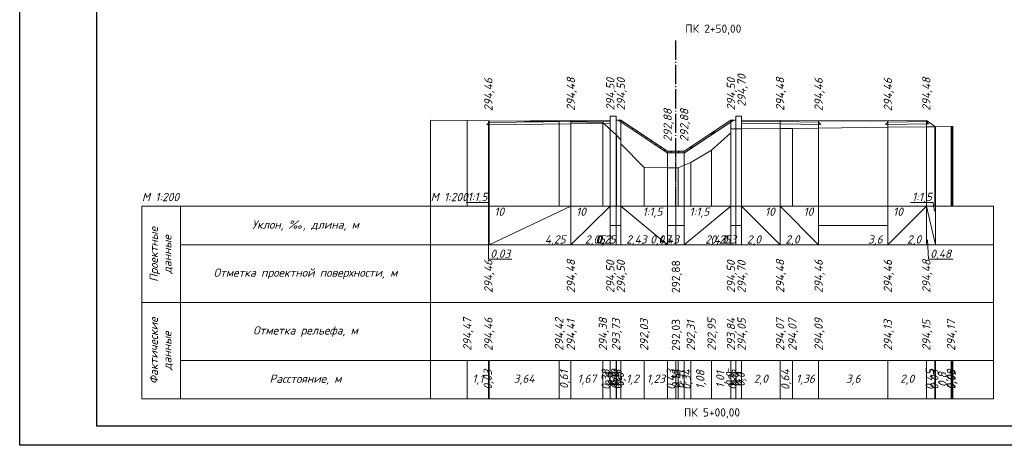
# Model space of a CAD drawing. Header units: millimetres. Extents: x -14 to 1076, y -11 to 287.
# Tile 1 of 9: x -14 to 242, y -11 to 100. Entities that reach past the tile are written whole.
import ezdxf
from ezdxf.enums import TextEntityAlignment as Align

# ---------------------------------------------------------------- set-up
doc = ezdxf.new("R2010")
doc.units = ezdxf.units.MM
doc.linetypes.add('Штрихпунктирная тонкая 4 к 15', pattern=[19, 15, -1.7, 0.6, -1.7])
for name, color, linetype in [('Дорожная одежда', 7, 'Continuous'), ('Ось', 7, 'Continuous'), ('Подписи масштабов', 7, 'Continuous'), ('Подпись пикета', 7, 'Continuous'), ('Проектная поверхность', 7, 'Continuous'), ('Проектная поверхность.Ординаты', 7, 'Continuous'), ('Проектная поверхность.Отметки', 7, 'Continuous'), ('Существующая поверхность', 7, 'Continuous'), ('Существующая поверхность.Ординаты', 7, 'Continuous'), ('Таблица поперечного профиля', 7, 'Continuous'), ('Таблица.Элементы профиля.Проектные данные', 7, 'Continuous')]:
    doc.layers.add(name, color=color, linetype=linetype)
doc.styles.add('ISOCPEUR_01CC0', font='isocpeui.ttf', dxfattribs={"height": 0.2})
doc.styles.add('ISOCPEUR_11CC0', font='txt', dxfattribs={"height": 0.2})

msp = doc.modelspace()

# ---------------------------------------------------------------- hatches: boundary and pattern name
at = {"layer": 'Дорожная одежда', "true_color": 0xffffff}
msp.add_hatch(color=7, dxfattribs=at).paths.add_polyline_path([(154.01, 65.29), (141.26, 73.79), (141.98, 73.79), (154.13, 65.69), (158.43, 65.69), (170.58, 73.79), (171.3, 73.79), (158.55, 65.29)])
at = {"layer": 'Дорожная одежда'}
h = msp.add_hatch(dxfattribs=at)
h.set_pattern_fill('FILL-17_2_3_0_0', color=256, scale=0.1, style=0, pattern_type=2)
h.set_pattern_definition([(225, (141.365, 85.885), (12, -1e-15), [0.2828, -16.6877]), (225, (141.365, 79.885), (12, -1e-15), [0.2828, -16.6877]), (225, (151.365, 85.885), (12, -1e-15), [4.5255, -12.445]), (225, (151.365, 79.885), (12, -1e-15), [4.5255, -12.445]), (225, (142.365, 74.885), (12, -1e-15), [1.697, -15.2735]), (225, (142.365, 76.885), (12, -1e-15), [1.697, -15.2735]), (225, (142.365, 80.885), (12, -1e-15), [1.697, -15.2735]), (225, (142.365, 82.885), (12, -1e-15), [1.697, -15.2735]), (225, (153.365, 73.885), (12, -1e-15), [0.283, -16.6877]), (225, (153.365, 83.885), (12, -1e-15), [0.8485, -16.122]), (225, (153.365, 85.885), (12, -1e-15), [3.2527, -13.718]), (225, (153.365, 75.885), (12, -1e-15), [3.1113, -13.8593]), (225, (153.365, 77.885), (12, -1e-15), [0.8485, -16.122]), (225, (153.365, 79.885), (12, -1e-15), [0.283, -16.6877]), (225, (153.365, 79.885), (12, -1e-15), [3.2527, -13.718]), (225, (153.365, 81.885), (12, -1e-15), [3.1113, -13.8593]), (225, (143.365, 85.885), (12, -1e-15), [3.1113, -13.8593]), (225, (143.365, 79.885), (12, -1e-15), [3.1113, -13.8593]), (225, (145.365, 85.885), (12, -1e-15), [1.98, -14.9907]), (225, (145.365, 79.885), (12, -1e-15), [1.98, -14.9907]), (225, (146.365, 76.885), (12, -1e-15), [4.5255, -12.445]), (225, (146.365, 82.885), (12, -1e-15), [4.5255, -12.445]), (225, (146.565, 75.085), (12, -1e-15), [1.98, -14.9907]), (225, (146.565, 81.085), (12, -1e-15), [1.98, -14.9907]), (225, (147.365, 85.885), (12, -1e-15), [4.8083, -12.1622]), (225, (147.365, 79.885), (12, -1e-15), [4.8083, -12.1622]), (225, (149.365, 85.885), (12, -1e-15), [1.98, -14.9907]), (225, (149.365, 79.885), (12, -1e-15), [1.98, -14.9907]), (225, (149.465, 75.985), (12, -1e-15), [3.2527, -13.718]), (225, (149.465, 81.985), (12, -1e-15), [3.2527, -13.718]), (225, (151.165, 75.685), (12, -1e-15), [2.8284, -14.142]), (225, (151.165, 81.685), (12, -1e-15), [2.8284, -14.142]), (45, (151.765, 76.285), (12, -7e-16), [0.5657, -16.405]), (45, (151.765, 82.285), (12, -7e-16), [0.5657, -16.405]), (45, (142.965, 75.485), (12, -7e-16), [0.5657, -16.405]), (45, (142.965, 77.485), (12, -7e-16), [0.5657, -16.405]), (45, (142.965, 81.485), (12, -7e-16), [0.5657, -16.405]), (45, (142.965, 83.485), (12, -7e-16), [0.5657, -16.405]), (45, (146.965, 77.485), (12, -7e-16), [0.5657, -16.405]), (45, (146.965, 83.485), (12, -7e-16), [0.5657, -16.405]), (45, (147.165, 75.685), (12, -7e-16), [0.5657, -16.405]), (45, (147.165, 81.685), (12, -7e-16), [0.5657, -16.405]), (45, (150.065, 76.585), (12, -7e-16), [0.5657, -16.405]), (45, (150.065, 82.585), (12, -7e-16), [0.5657, -16.405])])
h.paths.add_polyline_path([(154.01, 65.29), (141.26, 73.79), (141.98, 73.79), (154.13, 65.69), (158.43, 65.69), (170.58, 73.79), (171.3, 73.79), (158.55, 65.29)])

# ---------------------------------------------------------------- linework, layer by layer
msp.add_lwpolyline([(-14.19, 286.39), (1075.81, 286.39), (1075.81, -10.61), (-14.19, -10.61), (-14.19, 286.39)])
msp.add_lwpolyline([(5.81, 281.39), (1070.81, 281.39), (1070.81, -5.61), (5.81, -5.61)], close=True)
at = {"layer": 'Дорожная одежда', "lineweight": 5}
for points in [[(107.73, 73.17), (128.98, 73.38), (128.98, 72.78), (107.13, 72.56), (107.73, 73.17), (107.73, 73.17)], [(128.98, 73.68), (128.98, 73.38), (107.73, 73.17), (107.73, 73.47), (128.98, 73.68), (128.98, 73.68)], [(139.23, 73.79), (139.23, 73.49), (128.98, 73.38), (128.98, 73.68), (139.23, 73.79), (139.23, 73.79)], [(128.98, 72.78), (128.98, 73.38), (139.23, 73.49), (139.23, 72.89), (128.98, 72.78), (128.98, 72.78)], [(154.01, 65.29), (141.26, 73.79), (141.98, 73.79), (154.13, 65.69), (158.43, 65.69), (170.58, 73.79), (171.3, 73.79), (158.55, 65.29), (154.01, 65.29)], [(154.01, 65.29), (141.26, 73.79), (141.98, 73.79), (154.13, 65.69), (158.43, 65.69), (170.58, 73.79), (171.3, 73.79), (158.55, 65.29), (154.01, 65.29)], [(183.34, 73.69), (183.34, 73.39), (173.34, 73.49), (173.34, 73.79), (183.34, 73.69), (183.34, 73.69)], [(183.34, 73.39), (183.34, 72.79), (173.34, 72.89), (173.34, 73.49), (183.34, 73.39), (183.34, 73.39)], [(193.34, 73.59), (193.34, 73.29), (183.34, 73.39), (183.34, 73.69), (193.34, 73.59), (193.34, 73.59)], [(193.34, 73.29), (193.94, 72.68), (183.34, 72.79), (183.34, 73.39), (193.34, 73.29), (193.34, 73.29)], [(211.34, 73.29), (221.34, 73.39), (221.93, 72.79), (210.73, 72.68), (211.34, 73.29), (211.34, 73.29)], [(221.34, 73.69), (221.34, 73.39), (211.34, 73.29), (211.34, 73.59), (221.34, 73.69), (221.34, 73.69)]]:
    msp.add_lwpolyline(points, close=True, dxfattribs=at)
at = {"layer": 'Ось', "color": 1, "linetype": 'Штрихпунктирная тонкая 4 к 15', "ltscale": 0.333333, "true_color": 0xff0000, "flags": 128}
msp.add_lwpolyline([(156.28, 51.45), (156.28, 94.79)], dxfattribs=at)
at = {"layer": 'Проектная поверхность', "color": 1, "lineweight": 5, "true_color": 0xff0000}
msp.add_lwpolyline([(107.56, 73.59), (107.56, 73.59), (107.73, 73.47), (128.98, 73.68), (139.23, 73.79), (139.23, 74.79), (140.73, 74.79), (140.73, 73.79), (141.98, 73.79), (154.13, 65.69), (156.28, 65.69), (158.43, 65.69), (170.58, 73.79), (171.83, 73.79), (171.84, 74.79), (173.34, 74.79), (173.34, 73.79), (183.34, 73.69), (193.34, 73.59), (211.34, 73.59), (221.34, 73.69), (223.75, 72.07), (223.75, 72.07)], dxfattribs=at)
at = {"layer": 'Проектная поверхность.Ординаты', "color": 1, "lineweight": 5, "true_color": 0xff0000}
for points in [[(139.23, 74.79), (139.23, 51.42)], [(140.73, 74.79), (140.73, 51.42)], [(171.84, 74.79), (171.84, 51.42)], [(173.34, 74.79), (173.34, 51.42)], [(107.56, 73.59), (107.56, 51.42)], [(107.56, 73.59), (107.56, 51.42)], [(107.73, 73.47), (107.73, 51.42)], [(128.98, 73.68), (128.98, 51.42)], [(139.23, 73.79), (139.23, 51.42)], [(140.73, 73.79), (140.73, 51.42)], [(141.98, 73.79), (141.98, 51.42)], [(170.58, 73.79), (170.58, 51.42)], [(171.83, 73.79), (171.83, 51.42)], [(173.34, 73.79), (173.34, 51.42)], [(183.34, 73.69), (183.34, 51.42)], [(193.34, 73.59), (193.34, 51.42)], [(211.34, 73.59), (211.34, 51.42)], [(221.34, 73.69), (221.34, 51.42)], [(223.75, 72.07), (223.75, 51.42)], [(223.75, 72.07), (223.75, 51.42)], [(154.13, 65.69), (154.13, 51.42)], [(156.28, 65.69), (156.28, 51.42)], [(158.43, 65.69), (158.43, 51.42)]]:
    msp.add_lwpolyline(points, dxfattribs=at)
at = {"layer": 'Существующая поверхность', "lineweight": 5}
msp.add_lwpolyline([(92.56, 73.76), (102.08, 73.64), (107.56, 73.59), (107.73, 73.58), (125.95, 73.4), (128.98, 73.33), (137.32, 73.18), (139.23, 71.34), (139.23, 71.34), (140.73, 69.92), (140.73, 69.92), (140.83, 69.84), (141.98, 68.64), (141.98, 67.64), (148, 61.45), (154.13, 61.43), (156.28, 61.42), (156.88, 61.42), (158.43, 62.08), (160.15, 62.82), (165.54, 66.01), (170.58, 70.49), (170.58, 70.49), (170.58, 71.49), (171.83, 71.48), (171.84, 71.48), (173.34, 71.52), (173.34, 71.52), (183.34, 71.61), (186.54, 71.64), (193.34, 71.72), (211.34, 71.93), (221.34, 72.05), (223.58, 72.07), (223.75, 72.07), (227.76, 72.12), (228.04, 72.13), (228.19, 72.13), (228.19, 72.13)], dxfattribs=at)
at = {"layer": 'Существующая поверхность.Ординаты', "lineweight": 5}
for points in [[(92.56, 73.76), (92.56, 51.42)], [(102.08, 73.64), (102.08, 51.42)], [(107.56, 73.59), (107.56, 51.42)], [(107.73, 73.58), (107.73, 51.42)], [(125.95, 73.4), (125.95, 51.42)], [(128.98, 73.33), (128.98, 51.42)], [(137.32, 73.18), (137.32, 51.42)], [(186.54, 71.64), (186.54, 51.42)], [(193.34, 71.72), (193.34, 51.42)], [(211.34, 71.93), (211.34, 51.42)], [(221.34, 72.05), (221.34, 51.42)], [(223.58, 72.07), (223.58, 51.42)], [(223.75, 72.07), (223.75, 51.42)], [(227.76, 72.12), (227.76, 51.42)], [(228.04, 72.13), (228.04, 51.42)], [(228.19, 72.13), (228.19, 51.42)], [(228.19, 72.13), (228.19, 51.42)], [(139.23, 71.34), (139.23, 51.42)], [(139.23, 71.34), (139.23, 51.42)], [(140.73, 69.92), (140.73, 51.42)], [(140.73, 69.92), (140.73, 51.42)], [(140.83, 69.84), (140.83, 51.42)], [(170.58, 71.49), (170.58, 51.42)], [(170.58, 70.49), (170.58, 51.42)], [(170.58, 70.49), (170.58, 51.42)], [(171.83, 71.48), (171.83, 51.42)], [(171.84, 71.48), (171.84, 51.42)], [(173.34, 71.52), (173.34, 51.42)], [(173.34, 71.52), (173.34, 51.42)], [(183.34, 71.61), (183.34, 51.42)], [(141.98, 68.64), (141.98, 51.42)], [(141.98, 67.64), (141.98, 51.42)], [(165.54, 66.01), (165.54, 51.42)], [(148, 61.45), (148, 51.42)], [(154.13, 61.43), (154.13, 51.42)], [(156.28, 61.42), (156.28, 51.42)], [(156.88, 61.42), (156.88, 51.42)], [(158.43, 62.08), (158.43, 51.42)], [(160.15, 62.82), (160.15, 51.42)]]:
    msp.add_lwpolyline(points, dxfattribs=at)
at = {"layer": 'Таблица поперечного профиля', "color": 1, "lineweight": 5, "true_color": 0xff0000}
for points in [[(17.56, 51.42), (17.56, 26.42), (27.56, 26.42), (27.56, 51.42)], [(27.56, 51.42), (27.56, 41.42), (92.56, 41.42), (92.56, 51.42)], [(92.56, 51.42), (92.56, 41.42), (238.75, 41.42), (238.75, 51.42)], [(92.56, 51.42), (92.56, 26.42), (238.75, 26.42), (238.75, 51.42)], [(27.56, 41.42), (27.56, 26.42), (92.56, 26.42), (92.56, 41.42)], [(92.56, 41.42), (92.56, 26.42), (238.75, 26.42), (238.75, 41.42)]]:
    msp.add_lwpolyline(points, close=True, dxfattribs=at)
at = {"layer": 'Таблица поперечного профиля', "lineweight": 5}
for points in [[(92.56, 51.42), (92.56, 1.42), (238.75, 1.42), (238.75, 51.42)], [(17.56, 26.42), (17.56, 1.42), (27.56, 1.42), (27.56, 26.42)], [(27.56, 26.42), (27.56, 11.42), (92.56, 11.42), (92.56, 26.42)], [(92.56, 26.42), (92.56, 11.42), (238.75, 11.42), (238.75, 26.42)], [(92.56, 26.42), (92.56, 1.42), (238.75, 1.42), (238.75, 26.42)], [(27.56, 11.42), (27.56, 1.42), (92.56, 1.42), (92.56, 11.42)], [(92.56, 11.42), (92.56, 1.42), (238.75, 1.42), (238.75, 11.42)]]:
    msp.add_lwpolyline(points, close=True, dxfattribs=at)
for points in [[(102.08, 1.42), (102.08, 11.42)], [(107.56, 1.42), (107.56, 11.42)], [(107.73, 1.42), (107.73, 11.42)], [(125.95, 1.42), (125.95, 11.42)], [(128.98, 1.42), (128.98, 11.42)], [(137.32, 1.42), (137.32, 11.42)], [(139.23, 1.42), (139.23, 11.42)], [(139.23, 1.42), (139.23, 11.42)], [(140.73, 1.42), (140.73, 11.42)], [(140.73, 1.42), (140.73, 11.42)], [(140.83, 1.42), (140.83, 11.42)], [(141.98, 1.42), (141.98, 11.42)], [(141.98, 1.42), (141.98, 11.42)], [(148, 1.42), (148, 11.42)], [(154.13, 1.42), (154.13, 11.42)], [(156.28, 1.42), (156.28, 11.42)], [(156.88, 1.42), (156.88, 11.42)], [(158.43, 1.42), (158.43, 11.42)], [(160.15, 1.42), (160.15, 11.42)], [(165.54, 1.42), (165.54, 11.42)], [(170.58, 1.42), (170.58, 11.42)], [(170.58, 1.42), (170.58, 11.42)], [(170.58, 1.42), (170.58, 11.42)], [(171.83, 1.42), (171.83, 11.42)], [(171.84, 1.42), (171.84, 11.42)], [(173.34, 1.42), (173.34, 11.42)], [(173.34, 1.42), (173.34, 11.42)], [(183.34, 1.42), (183.34, 11.42)], [(186.54, 1.42), (186.54, 11.42)], [(193.34, 1.42), (193.34, 11.42)], [(211.34, 1.42), (211.34, 11.42)], [(221.34, 1.42), (221.34, 11.42)], [(223.58, 1.42), (223.58, 11.42)], [(223.75, 1.42), (223.75, 11.42)], [(227.76, 1.42), (227.76, 11.42)], [(228.04, 1.42), (228.04, 11.42)], [(228.19, 1.42), (228.19, 11.42)]]:
    msp.add_lwpolyline(points, dxfattribs=at)
at = {"layer": 'Таблица.Элементы профиля.Проектные данные', "color": 1, "lineweight": 13, "true_color": 0xff0000}
for points in [[(101.77, 52.42), (107.69, 52.42), (107.71, 50.17)], [(217.23, 52.42), (223.15, 52.42), (223.45, 50.17)], [(113.69, 37.67), (107.6, 37.67), (107.58, 42.67)], [(228.2, 37.67), (221.94, 37.67), (221.64, 42.67)]]:
    msp.add_lwpolyline(points, dxfattribs=at)
at = {"layer": 'Таблица.Элементы профиля.Проектные данные', "color": 1, "lineweight": 5, "true_color": 0xff0000}
for points in [[(107.56, 41.42), (107.56, 51.42)], [(107.56, 51.42), (107.73, 41.42)], [(107.73, 41.42), (107.73, 51.42)], [(107.73, 41.42), (107.73, 51.42)], [(107.73, 41.42), (128.98, 51.42)], [(128.98, 41.42), (128.98, 51.42)], [(128.98, 41.42), (128.98, 51.42)], [(128.98, 41.42), (139.23, 51.42)], [(139.23, 41.42), (139.23, 51.42)], [(139.23, 41.42), (139.23, 51.42)], [(140.73, 41.42), (140.73, 51.42)], [(140.73, 41.42), (140.73, 51.42)], [(141.98, 41.42), (141.98, 51.42)], [(141.98, 41.42), (141.98, 51.42)], [(141.98, 51.42), (154.13, 41.42)], [(154.13, 41.42), (154.13, 51.42)], [(154.13, 41.42), (154.13, 51.42)], [(156.28, 41.42), (156.28, 51.42)], [(156.28, 41.42), (156.28, 51.42)], [(158.43, 41.42), (158.43, 51.42)], [(158.43, 41.42), (158.43, 51.42)], [(158.43, 41.42), (170.58, 51.42)], [(170.58, 41.42), (170.58, 51.42)], [(170.58, 41.42), (170.58, 51.42)], [(171.83, 41.42), (171.83, 51.42)], [(171.84, 41.42), (171.84, 51.42)], [(173.34, 41.42), (173.34, 51.42)], [(173.34, 41.42), (173.34, 51.42)], [(173.34, 51.42), (183.34, 41.42)], [(183.34, 41.42), (183.34, 51.42)], [(183.34, 41.42), (183.34, 51.42)], [(183.34, 51.42), (193.34, 41.42)], [(193.34, 41.42), (193.34, 51.42)], [(193.34, 41.42), (193.34, 51.42)], [(211.34, 41.42), (211.34, 51.42)], [(211.34, 41.42), (211.34, 51.42)], [(211.34, 41.42), (221.34, 51.42)], [(221.34, 41.42), (221.34, 51.42)], [(221.34, 41.42), (221.34, 51.42)], [(221.34, 51.42), (223.75, 41.42)], [(223.75, 41.42), (223.75, 51.42)], [(139.23, 46.42), (140.73, 46.42)], [(140.73, 46.42), (141.98, 46.42)], [(154.13, 46.42), (156.28, 46.42)], [(156.28, 46.42), (158.43, 46.42)], [(170.58, 46.42), (171.83, 46.42)], [(171.84, 46.42), (173.34, 46.42)], [(193.34, 46.42), (211.34, 46.42)]]:
    msp.add_lwpolyline(points, dxfattribs=at)

# ---------------------------------------------------------------- texts
at = {"layer": 'Подписи масштабов', "style": 'ISOCPEUR_01CC0'}
for p in [(17.56, 52.09), (92.56, 52.09)]:
    msp.add_text('M 1:200', height=2.148, dxfattribs=at).set_placement(p, align=Align.BOTTOM_LEFT)
at = {"layer": 'Подпись пикета', "style": 'ISOCPEUR_11CC0'}
for s, p in [('ПК 2+50,00', (166, 97.27)), ('ПК 5+00,00', (165.66, -2.33))]:
    msp.add_text(s, height=2.148, dxfattribs=at).set_placement(p, align=Align.MIDDLE)
at = {"layer": 'Проектная поверхность.Отметки', "color": 1, "true_color": 0xff0000, "style": 'ISOCPEUR_01CC0'}
for s, p in [('294,46', (107.56, 76.09)), ('294,48', (128.98, 76.18)), ('294,50', (139.23, 76.29)), ('294,50', (141.98, 76.29)), ('294,50', (170.58, 76.29)), ('294,70', (173.34, 77.29)), ('294,48', (183.34, 76.19)), ('294,46', (193.34, 76.09)), ('294,46', (211.34, 76.09)), ('294,48', (221.34, 76.19)), ('292,88', (154.13, 68.19)), ('292,88', (158.43, 68.19))]:
    msp.add_text(s, height=2.148, rotation=90, dxfattribs=at).set_placement(p, align=Align.MIDDLE_LEFT)
at = {"layer": 'Таблица поперечного профиля', "color": 1, "true_color": 0xff0000, "style": 'ISOCPEUR_01CC0'}
for s, p in [('Уклон, ‰, длина, м', (60.06, 46.42)), ('Отметка проектной поверхности, м', (60.06, 33.92))]:
    msp.add_text(s, height=2.1484, dxfattribs=at).set_placement(p, align=Align.MIDDLE)
at = {"layer": 'Таблица поперечного профиля', "color": 1, "true_color": 0xff0000}
for s, style, p in [('294,46', 'ISOCPEUR_01CC0', (107.56, 28.92)), ('294,48', 'ISOCPEUR_01CC0', (128.98, 28.92)), ('294,50', 'ISOCPEUR_01CC0', (139.23, 28.92)), ('294,50', 'ISOCPEUR_01CC0', (141.98, 28.92)), ('292,88', 'ISOCPEUR_11CC0', (156.28, 28.92)), ('294,50', 'ISOCPEUR_01CC0', (170.58, 28.92)), ('294,70', 'ISOCPEUR_01CC0', (173.34, 28.92)), ('294,48', 'ISOCPEUR_01CC0', (183.34, 28.92)), ('294,46', 'ISOCPEUR_01CC0', (193.34, 28.92)), ('294,46', 'ISOCPEUR_01CC0', (211.34, 28.92)), ('294,48', 'ISOCPEUR_01CC0', (221.34, 28.92))]:
    msp.add_text(s, height=2.148, rotation=90, dxfattribs=dict(at, style=style)).set_placement(p, align=Align.MIDDLE_LEFT)
at = {"layer": 'Таблица поперечного профиля'}
for s, style, p in [('294,47', 'ISOCPEUR_01CC0', (102.08, 13.92)), ('294,46', 'ISOCPEUR_01CC0', (107.56, 13.92)), ('294,42', 'ISOCPEUR_01CC0', (125.95, 13.92)), ('294,41', 'ISOCPEUR_01CC0', (128.98, 13.92)), ('294,38', 'ISOCPEUR_01CC0', (137.32, 13.92)), ('293,73', 'ISOCPEUR_01CC0', (140.73, 13.92)), ('292,03', 'ISOCPEUR_01CC0', (148, 13.92)), ('292,03', 'ISOCPEUR_11CC0', (156.28, 13.92)), ('292,31', 'ISOCPEUR_01CC0', (160.15, 13.92)), ('292,95', 'ISOCPEUR_01CC0', (165.54, 13.92)), ('293,84', 'ISOCPEUR_01CC0', (170.58, 13.92)), ('294,05', 'ISOCPEUR_01CC0', (173.34, 13.92)), ('294,07', 'ISOCPEUR_01CC0', (183.34, 13.92)), ('294,07', 'ISOCPEUR_01CC0', (186.54, 13.92)), ('294,09', 'ISOCPEUR_01CC0', (193.34, 13.92)), ('294,13', 'ISOCPEUR_01CC0', (211.34, 13.92)), ('294,15', 'ISOCPEUR_01CC0', (221.34, 13.92)), ('294,17', 'ISOCPEUR_01CC0', (227.76, 13.92))]:
    msp.add_text(s, height=2.148, rotation=90, dxfattribs=dict(at, style=style)).set_placement(p, align=Align.MIDDLE_LEFT)
at = {"layer": 'Таблица поперечного профиля', "style": 'ISOCPEUR_01CC0'}
for s, height, p in [('Отметка рельефа, м', 2.1484, (60.06, 18.92)), ('Расстояние, м', 2.1484, (60.06, 6.42)), ('1,1', 2.148, (104.82, 6.42)), ('3,64', 2.148, (116.84, 6.42)), ('1,67', 2.148, (133.15, 6.42)), ('1,2', 2.148, (144.99, 6.42)), ('1,23', 2.148, (151.07, 6.42)), ('2,0', 2.148, (178.34, 6.42)), ('1,36', 2.148, (189.94, 6.42)), ('3,6', 2.148, (202.34, 6.42)), ('2,0', 2.148, (216.34, 6.42))]:
    msp.add_text(s, height=height, dxfattribs=at).set_placement(p, align=Align.MIDDLE)
for s, p in [('0,03', (107.65, 6.42)), ('0,61', (127.47, 6.42)), ('0,38', (138.28, 6.42)), ('0,0', (139.23, 6.42)), ('0,3', (139.98, 6.42)), ('0,0', (140.73, 6.42)), ('0,02', (140.78, 6.42)), ('0,23', (141.41, 6.42)), ('0,0', (141.98, 6.42)), ('0,43', (155.21, 6.42)), ('0,12', (156.58, 6.42)), ('0,31', (157.66, 6.42)), ('0,34', (159.29, 6.42)), ('1,08', (162.85, 6.42)), ('1,01', (168.06, 6.42)), ('0,0', (170.58, 6.42)), ('0,0', (170.58, 6.42)), ('0,25', (171.21, 6.42)), ('0,0', (171.84, 6.42)), ('0,3', (172.59, 6.42)), ('0,0', (173.34, 6.42)), ('0,64', (184.94, 6.42)), ('0,45', (222.46, 6.42)), ('0,03', (223.67, 6.42)), ('0,8', (225.76, 6.42)), ('0,06', (227.9, 6.42)), ('0,03', (228.12, 6.42))]:
    msp.add_text(s, height=2.148, rotation=90, dxfattribs=at).set_placement(p, align=Align.MIDDLE)
at = {"layer": 'Таблица поперечного профиля', "color": 1, "true_color": 0xff0000, "insert": (22.56, 38.92), "char_height": 2.148, "width": 24.3622, "attachment_point": 5, "rotation": 90, "line_spacing_factor": 0.979687, "style": 'ISOCPEUR_01CC0'}
msp.add_mtext('Проектные \\Pданные', dxfattribs=at)
at = {"layer": 'Таблица поперечного профиля', "insert": (22.56, 13.92), "char_height": 2.1484, "width": 29.3683, "attachment_point": 5, "rotation": 90, "line_spacing_factor": 0.979687, "style": 'ISOCPEUR_01CC0'}
msp.add_mtext('Фактические \\Pданные', dxfattribs=at)
at = {"layer": 'Таблица.Элементы профиля.Проектные данные', "color": 1, "true_color": 0xff0000, "style": 'ISOCPEUR_01CC0'}
for s, p in [(' 1:1,5 ', (104.73, 52.14)), (' 1:1,5 ', (220.19, 52.14)), (' 0,03 ', (110.65, 37.39)), (' 0,48 ', (225.07, 37.39))]:
    msp.add_text(s, height=2.148, dxfattribs=at).set_placement(p, align=Align.BOTTOM_CENTER)
for s, p in [(' 10 ', (107.73, 51.09)), (' 10 ', (128.98, 51.09)), (' 1:1,5 ', (158.43, 51.09)), (' 10 ', (211.34, 51.09))]:
    msp.add_text(s, height=2.148, dxfattribs=at).set_placement(p, align=Align.TOP_LEFT)
for s, p in [(' 1:1,5 ', (154.13, 51.09)), (' 10 ', (183.34, 51.09)), (' 10 ', (193.34, 51.09))]:
    msp.add_text(s, height=2.148, dxfattribs=at).set_placement(p, align=Align.TOP_RIGHT)
for s, p in [(' 4,25 ', (128.98, 41.09)), (' 2,05 ', (139.23, 41.09)), (' 0,25 ', (141.98, 41.09)), (' 0,3 ', (140.73, 41.09)), (' 0,43 ', (156.28, 41.09)), (' 0,43 ', (158.43, 41.09)), (' 2,43 ', (170.58, 41.09)), (' 0,25 ', (171.83, 41.09)), (' 0,3 ', (173.34, 41.09)), (' 3,6 ', (211.34, 41.09)), (' 2,0 ', (221.34, 41.09))]:
    msp.add_text(s, height=2.148, dxfattribs=at).set_placement(p, align=Align.BOTTOM_RIGHT)
for s, p in [(' 2,43 ', (141.98, 41.09)), (' 2,0 ', (173.34, 41.09)), (' 2,0 ', (183.34, 41.09))]:
    msp.add_text(s, height=2.148, dxfattribs=at).set_placement(p, align=Align.BOTTOM_LEFT)

doc.saveas('drawing.dxf')
